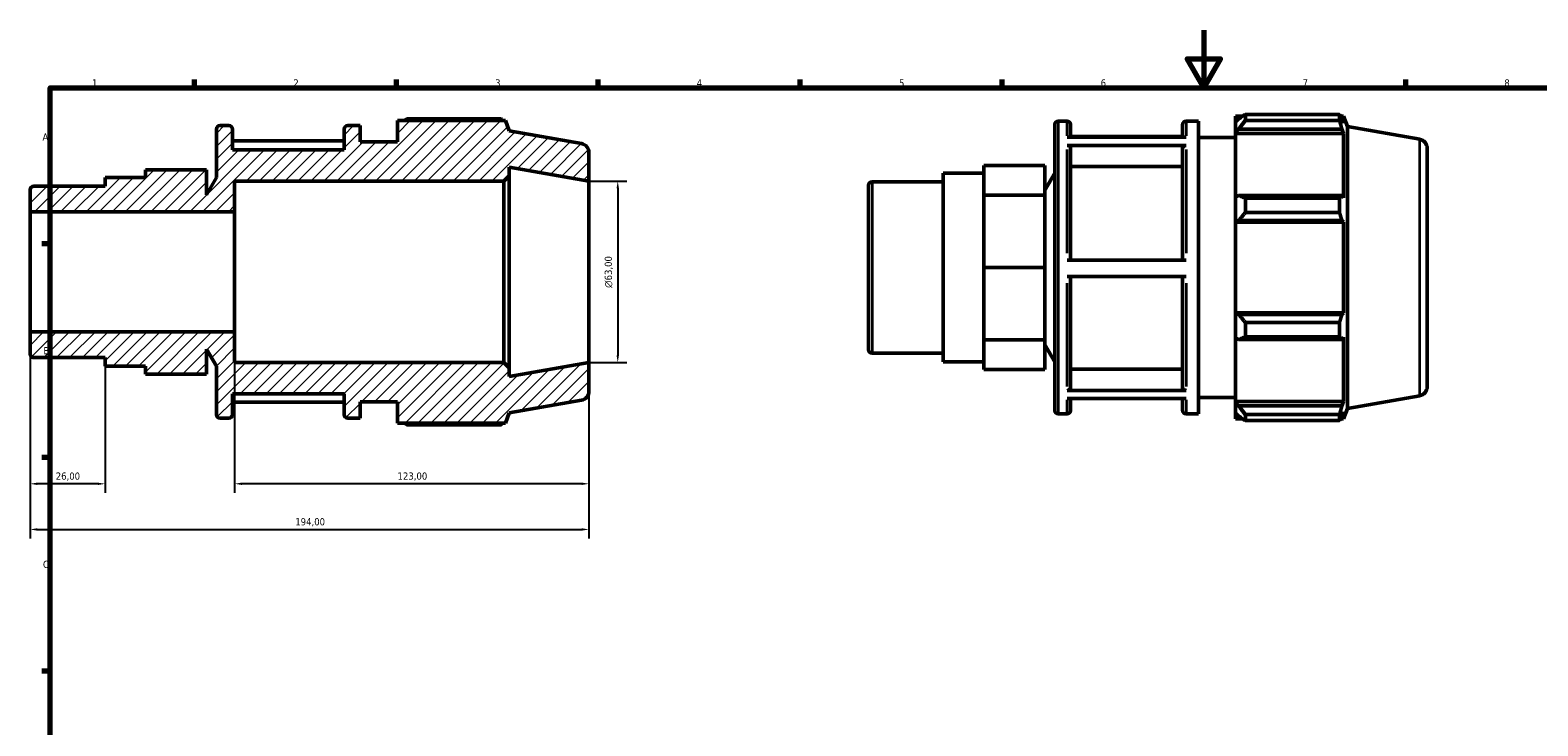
# Model space of a CAD drawing. Header units: millimetres. Extents: x 0 to 931, y 0 to 661.
# Tile 3 of 5: x 13 to 536, y 352 to 594. Entities that reach past the tile are written whole.
import ezdxf

# ---------------------------------------------------------------- set-up
doc = ezdxf.new("R2010")
doc.units = ezdxf.units.MM
for name, color, linetype, lineweight in [('Border (ISO)', 7, 'Continuous', 70), ('Dimension (ISO)', 7, 'Continuous', 25), ('Hatch (ISO)', 7, 'Continuous', 18), ('Visible (ISO)', 7, 'Continuous', 50), ('Visible Narrow (ISO)', 7, 'Continuous', 35)]:
    doc.layers.add(name, color=color, linetype=linetype, lineweight=lineweight)
doc.styles.add('Note Text (ISO)', font='tahoma.ttf')
doc.dimstyles.new('Default (ISO)', dxfattribs={"dimtxt": 2.5, "dimasz": 2.5, "dimexe": 3.175, "dimexo": 0, "dimgap": 0.762, "dimtad": 1, "dimrnd": 1e-08, "dimzin": 0, "dimtxsty": 'Note Text (ISO)', "dimcen": 0.09, "dimdle": 10, "dimclrd": 256, "dimclre": 256, "dimclrt": 232, "dimazin": 0, "dimtfac": 1.40208, "dimtmove": 0, "dimatfit": 3, "dimfxl": 1, "dimtolj": 1, "dimtzin": 0, "dimlwd": -1, "dimlwe": -1, "dimarcsym": 0})

# ---------------------------------------------------------------- blocks, each defined once
blk = doc.blocks.new('Borders Default Border')
at = {"layer": 'Border (ISO)'}
for p, q in [((70.08, 574), (70.08, 576.9)), ((140.17, 574), (140.17, 576.9)), ((210.25, 574), (210.25, 576.9)), ((280.33, 574), (280.33, 576.9)), ((350.42, 574), (350.42, 576.9)), ((490.58, 574), (490.58, 576.9)), ((20, 519.75), (17.1, 519.75)), ((20, 445.5), (17.1, 445.5)), ((20, 371.25), (17.1, 371.25))]:
    blk.add_line(p, q, dxfattribs=at)
at = {"layer": 'Border (ISO)', "flags": 128}
for points in [[(420.5, 594), (420.5, 574), (414.73, 584), (426.27, 584), (420.5, 574)], [(20, 20), (20, 574), (821, 574), (821, 20), (20, 20)]]:
    blk.add_lwpolyline(points, dxfattribs=at)
at = {"layer": 'Border (ISO)', "color": 232, "true_color": 0xca0064, "char_height": 2.5, "attachment_point": 7, "style": 'Note Text (ISO)'}
for s, insert in [('1', (34.48, 574.4)), ('2', (104.37, 574.4)), ('3', (174.43, 574.35)), ('4', (244.42, 574.4)), ('5', (314.64, 574.35)), ('6', (384.66, 574.35)), ('7', (454.77, 574.4)), ('8', (524.81, 574.34)), ('A', (17.29, 555.62)), ('B', (17.59, 481.37)), ('C', (17.43, 407.08))]:
    blk.add_mtext(s, dxfattribs=dict(at, insert=insert))
blk = doc.blocks.new('*D7')
at = {"layer": 'Defpoints', "color": 0, "transparency": 16777216}
for p in [(207, 541.5), (207, 478.5), (217, 478.5)]:
    blk.add_point(p, dxfattribs=at)
at = {"layer": 'Dimension (ISO)', "transparency": 16777216}
for p, q in [((207, 541.5), (220.18, 541.5)), ((217, 539), (217, 481)), ((207, 478.5), (220.18, 478.5))]:
    blk.add_line(p, q, dxfattribs=at)
for points in [[(216.58, 539), (217.42, 539), (217, 541.5)], [(216.58, 481), (217.42, 481), (217, 478.5)]]:
    blk.add_solid(points, dxfattribs=at)
at = {"layer": 'Dimension (ISO)', "color": 232, "true_color": 0xca0064, "transparency": 16777216, "insert": (212.48, 504.44), "char_height": 2.5, "attachment_point": 1, "rotation": 90, "style": 'Note Text (ISO)'}
blk.add_mtext('\\A1;\\fAIGDT|b0|i0;\\H2.5000;\\ln\\fTahoma|b0|i0;\\H2.5000;63,00', dxfattribs=at)
blk = doc.blocks.new('*D8')
at = {"layer": 'Defpoints', "color": 0, "transparency": 16777216}
for p in [(84, 489.14), (207, 478.5), (84, 436.37)]:
    blk.add_point(p, dxfattribs=at)
at = {"layer": 'Dimension (ISO)', "transparency": 16777216}
for p, q in [((84, 489.14), (84, 433.19)), ((207, 478.5), (207, 433.19)), ((204.5, 436.37), (86.5, 436.37))]:
    blk.add_line(p, q, dxfattribs=at)
for points in [[(86.5, 436.78), (86.5, 435.95), (84, 436.37)], [(204.5, 436.78), (204.5, 435.95), (207, 436.37)]]:
    blk.add_solid(points, dxfattribs=at)
at = {"layer": 'Dimension (ISO)', "color": 232, "true_color": 0xca0064, "transparency": 16777216, "insert": (140.55, 440.3), "char_height": 2.5, "attachment_point": 1, "style": 'Note Text (ISO)'}
blk.add_mtext('\\A1;123,00', dxfattribs=at)
blk = doc.blocks.new('*D9')
at = {"layer": 'Defpoints', "color": 0, "transparency": 16777216}
for p in [(13, 489.14), (39, 477.21), (13, 436.36)]:
    blk.add_point(p, dxfattribs=at)
at = {"layer": 'Dimension (ISO)', "transparency": 16777216}
for p, q in [((13, 489.14), (13, 433.18)), ((39, 477.21), (39, 433.18)), ((36.5, 436.36), (15.5, 436.36))]:
    blk.add_line(p, q, dxfattribs=at)
for points in [[(15.5, 436.77), (15.5, 435.94), (13, 436.36)], [(36.5, 436.77), (36.5, 435.94), (39, 436.36)]]:
    blk.add_solid(points, dxfattribs=at)
at = {"layer": 'Dimension (ISO)', "color": 232, "true_color": 0xca0064, "transparency": 16777216, "insert": (21.89, 440.29), "char_height": 2.5, "attachment_point": 1, "style": 'Note Text (ISO)'}
blk.add_mtext('\\A1;26,00', dxfattribs=at)
blk = doc.blocks.new('*D10')
at = {"layer": 'Defpoints', "color": 0, "transparency": 16777216}
for p in [(13, 489.14), (207, 478.5), (207, 420.5)]:
    blk.add_point(p, dxfattribs=at)
at = {"layer": 'Dimension (ISO)', "transparency": 16777216}
for p, q in [((13, 489.14), (13, 417.32)), ((207, 478.5), (207, 417.32)), ((15.5, 420.5), (204.5, 420.5))]:
    blk.add_line(p, q, dxfattribs=at)
for points in [[(15.5, 420.92), (15.5, 420.08), (13, 420.5)], [(204.5, 420.92), (204.5, 420.08), (207, 420.5)]]:
    blk.add_solid(points, dxfattribs=at)
at = {"layer": 'Dimension (ISO)', "color": 232, "true_color": 0xca0064, "transparency": 16777216, "insert": (105.05, 424.43), "char_height": 2.5, "attachment_point": 1, "style": 'Note Text (ISO)'}
blk.add_mtext('\\A1;194,00', dxfattribs=at)

msp = doc.modelspace()

# ---------------------------------------------------------------- hatches: boundary and pattern name
at = {"layer": 'Hatch (ISO)'}
h = msp.add_hatch(dxfattribs=at)
h.set_pattern_fill('ANSI31', color=256, scale=25.4, style=0)
h.set_pattern_definition([(45, (0, 0), (-2.245064, 2.245064), [])])
edge = h.paths.add_edge_path()
edge.add_ellipse((203.85, 468.543), major_axis=(0.547, -3.102), ratio=1, start_angle=0, end_angle=80)
edge.add_line((207, 468.543), (207, 478.5))
edge.add_line((207, 478.5), (179.286, 473.613))
edge.add_line((179.286, 473.613), (179.286, 476.61))
edge.add_line((179.286, 476.61), (177.396, 478.5))
edge.add_line((177.396, 478.5), (84, 478.5))
edge.add_line((84, 478.5), (84, 489.135))
edge.add_line((84, 489.135), (13, 489.135))
edge.add_line((13, 489.135), (13, 481.453))
edge.add_ellipse((14.26, 481.453), major_axis=(-1.26, 0), ratio=1, start_angle=0, end_angle=90)
edge.add_line((14.26, 480.193), (39, 480.193))
edge.add_line((39, 480.193), (39, 477.212))
edge.add_line((39, 477.212), (53.09, 477.212))
edge.add_line((53.09, 477.212), (53.09, 474.511))
edge.add_line((53.09, 474.511), (74.225, 474.511))
edge.add_line((74.225, 474.511), (74.225, 483.174))
edge.add_line((74.225, 483.174), (77.667, 477.212))
edge.add_line((77.667, 477.212), (77.667, 460.41))
edge.add_ellipse((78.927, 460.41), major_axis=(-1.26, 0), ratio=1, start_angle=0, end_angle=90)
edge.add_line((78.927, 459.15), (81.95, 459.15))
edge.add_ellipse((81.95, 460.41), major_axis=(0, -1.26), ratio=1, start_angle=0, end_angle=90)
edge.add_line((83.21, 460.41), (83.21, 467.625))
edge.add_line((83.21, 467.625), (122.01, 467.625))
edge.add_line((122.01, 467.625), (122.01, 460.41))
edge.add_ellipse((123.27, 460.41), major_axis=(-1.26, 0), ratio=1, start_angle=0, end_angle=90)
edge.add_line((123.27, 459.15), (127.552, 459.15))
edge.add_line((127.552, 459.15), (127.552, 464.8))
edge.add_line((127.552, 464.8), (140.486, 464.8))
edge.add_line((140.486, 464.8), (140.486, 457.455))
edge.add_line((140.486, 457.455), (177.991, 457.455))
edge.add_line((177.991, 457.455), (179.286, 461.013))
edge.add_line((179.286, 461.013), (204.397, 465.441))
edge = h.paths.add_edge_path()
edge.add_ellipse((203.85, 551.457), major_axis=(3.15, 0), ratio=1, start_angle=0, end_angle=80)
edge.add_line((204.397, 554.559), (179.286, 558.987))
edge.add_line((179.286, 558.987), (177.991, 562.545))
edge.add_line((177.991, 562.545), (140.486, 562.545))
edge.add_line((140.486, 562.545), (140.486, 555.2))
edge.add_line((140.486, 555.2), (127.552, 555.2))
edge.add_line((127.552, 555.2), (127.552, 560.85))
edge.add_line((127.552, 560.85), (123.27, 560.85))
edge.add_ellipse((123.27, 559.59), major_axis=(0, 1.26), ratio=1, start_angle=0, end_angle=90)
edge.add_line((122.01, 559.59), (122.01, 552.375))
edge.add_line((122.01, 552.375), (83.21, 552.375))
edge.add_line((83.21, 552.375), (83.21, 559.59))
edge.add_ellipse((81.95, 559.59), major_axis=(1.26, 0), ratio=1, start_angle=0, end_angle=90)
edge.add_line((81.95, 560.85), (78.927, 560.85))
edge.add_ellipse((78.927, 559.59), major_axis=(0, 1.26), ratio=1, start_angle=0, end_angle=90)
edge.add_line((77.667, 559.59), (77.667, 542.788))
edge.add_line((77.667, 542.788), (74.225, 536.826))
edge.add_line((74.225, 536.826), (74.225, 545.489))
edge.add_line((74.225, 545.489), (53.09, 545.489))
edge.add_line((53.09, 545.489), (53.09, 542.788))
edge.add_line((53.09, 542.788), (39, 542.788))
edge.add_line((39, 542.788), (39, 539.807))
edge.add_line((39, 539.807), (14.26, 539.807))
edge.add_ellipse((14.26, 538.547), major_axis=(0, 1.26), ratio=1, start_angle=0, end_angle=90)
edge.add_line((13, 538.547), (13, 530.865))
edge.add_line((13, 530.865), (84, 530.865))
edge.add_line((84, 530.865), (84, 541.5))
edge.add_line((84, 541.5), (177.396, 541.5))
edge.add_line((177.396, 541.5), (179.286, 543.39))
edge.add_line((179.286, 543.39), (179.286, 546.387))
edge.add_line((179.286, 546.387), (207, 541.5))
edge.add_line((207, 541.5), (207, 551.457))

# ---------------------------------------------------------------- linework, layer by layer
at = {"layer": 'Visible (ISO)'}
for p, q in [((81.95, 560.85), (78.927, 560.85)), ((127.552, 560.85), (123.27, 560.85)), ((127.552, 555.2), (127.552, 560.85)), ((177.991, 562.545), (140.486, 562.545)), ((140.486, 562.545), (140.486, 555.2)), ((176.551, 563.162), (143.876, 563.162)), ((179.286, 558.987), (177.991, 562.545)), ((368.698, 461.93), (368.698, 561.11)), ((369.958, 562.37), (372.981, 562.37)), ((374.241, 561.11), (374.241, 556.781)), ((413.041, 556.781), (413.041, 561.11)), ((414.301, 562.37), (418.584, 562.37)), ((418.584, 460.67), (418.584, 562.37)), ((431.517, 564.065), (431.517, 562.172)), ((431.517, 564.065), (433.922, 564.065)), ((432.647, 563.249), (431.517, 562.172)), ((431.517, 558.629), (431.517, 562.172)), ((434.907, 564.682), (434.907, 562.639)), ((434.907, 564.682), (467.582, 564.682)), ((467.582, 562.639), (434.907, 562.639)), ((467.582, 562.639), (467.582, 564.682)), ((467.941, 564.065), (469.022, 564.065)), ((469.022, 561.633), (468.405, 563.249)), ((470.317, 560.507), (469.022, 564.065)), ((469.022, 561.633), (469.022, 564.065)), ((470.317, 462.533), (470.317, 560.507)), ((495.428, 556.079), (470.317, 560.507)), ((77.667, 559.59), (77.667, 542.788)), ((83.21, 552.375), (83.21, 559.59)), ((122.01, 555.501), (83.21, 555.501)), ((122.01, 559.59), (122.01, 552.375)), ((140.486, 555.2), (127.552, 555.2)), ((204.397, 554.559), (179.286, 558.987)), ((372.981, 556.781), (414.301, 556.781)), ((413.041, 557.021), (374.241, 557.021)), ((418.584, 556.72), (431.517, 556.72)), ((431.517, 558.629), (432.647, 559.631)), ((431.517, 558.128), (431.517, 558.629)), ((431.517, 558.128), (431.517, 536.043)), ((431.517, 558.128), (469.022, 558.128)), ((432.647, 559.631), (468.405, 559.631)), ((468.405, 559.631), (469.022, 558.128)), ((469.022, 535.782), (469.022, 558.128)), ((122.01, 552.375), (83.21, 552.375)), ((207, 541.5), (207, 551.457)), ((414.301, 553.93), (372.981, 553.93)), ((374.241, 552.837), (374.241, 514.079)), ((413.041, 514.079), (413.041, 552.837)), ((498.031, 552.977), (498.031, 470.063)), ((74.225, 545.489), (53.09, 545.489)), ((53.09, 545.489), (53.09, 542.788)), ((74.225, 536.826), (74.225, 545.489)), ((179.286, 543.39), (179.286, 546.387)), ((179.286, 546.387), (207, 541.5)), ((344.121, 541.812), (344.121, 547.009)), ((365.256, 547.009), (344.121, 547.009)), ((365.256, 536.614), (365.256, 547.009)), ((413.041, 546.574), (374.241, 546.574)), ((39, 539.807), (14.26, 539.807)), ((53.09, 542.788), (39, 542.788)), ((39, 542.788), (39, 539.807)), ((77.667, 542.788), (74.225, 536.826)), ((84, 530.865), (84, 541.5)), ((84, 541.5), (177.396, 541.5)), ((177.396, 541.5), (179.286, 543.39)), ((177.396, 541.5), (177.396, 478.5)), ((179.286, 476.61), (179.286, 543.39)), ((207, 478.5), (207, 541.5)), ((304.031, 482.973), (304.031, 540.067)), ((305.291, 541.327), (330.031, 541.327)), ((330.031, 478.732), (330.031, 544.307)), ((330.031, 544.307), (344.121, 544.307)), ((344.121, 536.614), (344.121, 541.812)), ((365.256, 538.346), (368.698, 544.307)), ((13, 538.547), (13, 530.865)), ((344.121, 524.067), (344.121, 536.614)), ((365.256, 536.614), (344.121, 536.614)), ((365.256, 511.52), (365.256, 536.614)), ((432.647, 536.565), (431.517, 536.043)), ((431.517, 527.49), (431.517, 536.043)), ((468.405, 536.565), (432.647, 536.565)), ((434.907, 535.583), (434.907, 530.651)), ((434.907, 535.583), (467.582, 535.583)), ((467.582, 530.651), (467.582, 535.583)), ((469.022, 535.782), (468.405, 536.565)), ((13, 530.865), (84, 530.865)), ((13, 489.135), (13, 530.865)), ((84, 489.135), (84, 530.865)), ((467.582, 530.651), (434.907, 530.651)), ((344.121, 511.52), (344.121, 524.067)), ((431.517, 527.49), (432.647, 527.83)), ((431.517, 527.32), (431.517, 527.49)), ((431.517, 527.32), (431.517, 495.719)), ((431.517, 527.32), (469.022, 527.32)), ((432.647, 527.83), (468.405, 527.83)), ((468.405, 527.83), (469.022, 527.32)), ((469.022, 495.719), (469.022, 527.32)), ((372.981, 514.079), (414.301, 514.079)), ((365.256, 511.52), (344.121, 511.52)), ((344.121, 498.972), (344.121, 511.52)), ((365.256, 486.425), (365.256, 511.52)), ((414.301, 508.429), (372.981, 508.429)), ((374.241, 508.429), (374.241, 469.91)), ((413.041, 469.91), (413.041, 508.429)), ((344.121, 486.425), (344.121, 498.972)), ((431.517, 495.549), (431.517, 495.719)), ((431.517, 495.719), (469.022, 495.719)), ((431.517, 486.996), (431.517, 495.549)), ((432.647, 495.21), (431.517, 495.549)), ((468.405, 495.21), (432.647, 495.21)), ((434.907, 492.389), (434.907, 487.456)), ((434.907, 492.389), (467.582, 492.389)), ((467.582, 487.456), (467.582, 492.389)), ((469.022, 495.719), (468.405, 495.21)), ((84, 489.135), (13, 489.135)), ((13, 489.135), (13, 481.453)), ((84, 478.5), (84, 489.135)), ((431.517, 486.996), (432.647, 486.475)), ((431.517, 486.996), (431.517, 464.912)), ((467.582, 487.456), (434.907, 487.456)), ((468.405, 486.475), (469.022, 487.257)), ((469.022, 464.912), (469.022, 487.257)), ((74.225, 474.511), (74.225, 483.174)), ((74.225, 483.174), (77.667, 477.212)), ((305.291, 481.713), (330.031, 481.713)), ((365.256, 486.425), (344.121, 486.425)), ((344.121, 481.228), (344.121, 486.425)), ((365.256, 476.031), (365.256, 486.425)), ((365.256, 484.693), (368.698, 478.732)), ((432.647, 486.475), (468.405, 486.475)), ((14.26, 480.193), (39, 480.193)), ((39, 480.193), (39, 477.212)), ((39, 477.212), (53.09, 477.212)), ((53.09, 477.212), (53.09, 474.511)), ((77.667, 477.212), (77.667, 460.41)), ((177.396, 478.5), (84, 478.5)), ((179.286, 476.61), (177.396, 478.5)), ((207, 478.5), (179.286, 473.613)), ((179.286, 473.613), (179.286, 476.61)), ((207, 468.543), (207, 478.5)), ((330.031, 478.732), (344.121, 478.732)), ((344.121, 476.031), (344.121, 481.228)), ((74.225, 474.511), (53.09, 474.511)), ((365.256, 476.031), (344.121, 476.031)), ((374.241, 476.168), (413.041, 476.168)), ((83.21, 460.41), (83.21, 467.625)), ((83.21, 467.625), (122.01, 467.625)), ((122.01, 467.625), (122.01, 460.41)), ((372.981, 468.818), (414.301, 468.818)), ((414.301, 466.018), (372.981, 466.018)), ((374.241, 466.018), (374.241, 461.93)), ((413.041, 461.93), (413.041, 466.018)), ((418.584, 466.32), (431.517, 466.32)), ((495.428, 466.961), (470.317, 462.533)), ((83.21, 464.739), (122.01, 464.739)), ((127.552, 459.15), (127.552, 464.8)), ((127.552, 464.8), (140.486, 464.8)), ((140.486, 464.8), (140.486, 457.455)), ((177.991, 457.455), (179.286, 461.013)), ((179.286, 461.013), (204.397, 465.441)), ((369.958, 460.67), (372.981, 460.67)), ((414.301, 460.67), (418.584, 460.67)), ((431.517, 464.411), (431.517, 464.912)), ((431.517, 464.912), (469.022, 464.912)), ((431.517, 460.868), (431.517, 464.411)), ((432.647, 463.408), (431.517, 464.411)), ((431.517, 460.868), (432.647, 459.79)), ((431.517, 460.868), (431.517, 458.975)), ((468.405, 463.408), (432.647, 463.408)), ((469.022, 464.912), (468.405, 463.408)), ((468.405, 459.79), (469.022, 461.407)), ((470.317, 462.533), (469.022, 458.975)), ((469.022, 458.975), (469.022, 461.407)), ((78.927, 459.15), (81.95, 459.15)), ((123.27, 459.15), (127.552, 459.15)), ((140.486, 457.455), (177.991, 457.455)), ((143.876, 456.838), (176.551, 456.838)), ((431.517, 458.975), (433.922, 458.975)), ((434.907, 460.4), (434.907, 458.357)), ((434.907, 460.4), (467.582, 460.4)), ((467.582, 458.357), (434.907, 458.357)), ((467.582, 458.357), (467.582, 460.4)), ((467.941, 458.975), (469.022, 458.975))]:
    msp.add_line(p, q, dxfattribs=at)
for centre, radius, start, end in [((78.927, 559.59), 1.26, 90, 180), ((81.95, 559.59), 1.26, 0, 90), ((123.27, 559.59), 1.26, 90, 180), ((369.958, 561.11), 1.26, 90, 180), ((372.981, 561.11), 1.26, 0, 90), ((414.301, 561.11), 1.26, 90, 180), ((494.881, 552.977), 3.15, 0, 80), ((203.85, 551.457), 3.15, 0, 80), ((14.26, 538.547), 1.26, 90, 180), ((305.291, 540.067), 1.26, 90, 180), ((305.291, 482.973), 1.26, 180, 270), ((14.26, 481.453), 1.26, 180, 270), ((203.85, 468.543), 3.15, 280, 0), ((494.881, 470.063), 3.15, 280, 0), ((369.958, 461.93), 1.26, 180, 270), ((372.981, 461.93), 1.26, 270, 0), ((414.301, 461.93), 1.26, 180, 270), ((78.927, 460.41), 1.26, 180, 270), ((81.95, 460.41), 1.26, 270, 0), ((123.27, 460.41), 1.26, 180, 270)]:
    msp.add_arc(centre, radius, start, end, dxfattribs=at)
for points, weights in [([(142.891, 562.545), (143.375, 562.851), (143.876, 563.162)], [1.00924202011, 1.01084145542, 1.01229342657]), ([(176.91, 562.545), (176.733, 562.851), (176.551, 563.162)], [1.00114236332, 1.00064514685, 1]), ([(434.907, 564.682), (433.732, 563.951), (432.647, 563.249)], [1.01229342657, 1.00889175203, 1.00468069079]), ([(432.647, 559.631), (433.732, 561.105), (434.907, 562.639)], [1.00468069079, 1.00889175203, 1.01229342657]), ([(467.582, 564.682), (468.01, 563.951), (468.405, 563.249)], [1, 1.00151568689, 1.00221486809]), ([(468.405, 559.631), (468.01, 561.105), (467.582, 562.639)], [1.00221486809, 1.00151568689, 1]), ([(434.907, 535.583), (433.732, 536.084), (432.647, 536.565)], [1.01229342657, 1.00889175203, 1.00468069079]), ([(467.582, 535.583), (468.01, 536.084), (468.405, 536.565)], [1, 1.00151568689, 1.00221486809]), ([(432.647, 527.83), (433.732, 529.212), (434.907, 530.651)], [1.00468069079, 1.00889175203, 1.01229342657]), ([(468.405, 527.83), (468.01, 529.212), (467.582, 530.651)], [1.00221486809, 1.00151568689, 1]), ([(434.907, 492.389), (433.732, 493.828), (432.647, 495.21)], [1.01229342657, 1.00889175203, 1.00468069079]), ([(467.582, 492.389), (468.01, 493.828), (468.405, 495.21)], [1, 1.00151568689, 1.00221486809]), ([(432.647, 486.475), (433.732, 486.955), (434.907, 487.456)], [1.00468069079, 1.00889175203, 1.01229342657]), ([(468.405, 486.475), (468.01, 486.955), (467.582, 487.456)], [1.00221486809, 1.00151568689, 1]), ([(434.907, 460.4), (433.732, 461.935), (432.647, 463.408)], [1.01229342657, 1.00889175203, 1.00468069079]), ([(467.582, 460.4), (468.01, 461.935), (468.405, 463.408)], [1, 1.00151568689, 1.00221486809]), ([(143.876, 456.838), (143.375, 457.149), (142.891, 457.455)], [1.01229342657, 1.01084145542, 1.00924202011]), ([(176.551, 456.838), (176.733, 457.149), (176.91, 457.455)], [1, 1.00064514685, 1.00114236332]), ([(432.647, 459.79), (433.732, 459.088), (434.907, 458.357)], [1.00468069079, 1.00889175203, 1.01229342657]), ([(468.405, 459.79), (468.01, 459.088), (467.582, 458.357)], [1.00221486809, 1.00151568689, 1])]:
    msp.add_rational_spline(points, weights, degree=2, dxfattribs=at)
for points, knots in [([(372.981, 553.93), (373.136, 553.93), (373.319, 553.899), (373.606, 553.796), (373.761, 553.706), (373.981, 553.515), (374.085, 553.38), (374.204, 553.131), (374.241, 552.972), (374.241, 552.837)], [0, 0, 0, 0, 0.04662232, 0.04662232, 0.09328877, 0.09328877, 0.14001009, 0.14001009, 0.18677926, 0.18677926, 0.18677926, 0.18677926]), ([(413.041, 552.837), (413.041, 552.972), (413.077, 553.131), (413.196, 553.38), (413.3, 553.515), (413.52, 553.706), (413.675, 553.796), (413.962, 553.899), (414.145, 553.93), (414.301, 553.93)], [0.56035354, 0.56035354, 0.56035354, 0.56035354, 0.60712271, 0.60712271, 0.65384404, 0.65384404, 0.70051049, 0.70051049, 0.74713281, 0.74713281, 0.74713281, 0.74713281]), ([(374.241, 469.91), (374.241, 469.775), (374.204, 469.617), (374.085, 469.367), (373.981, 469.233), (373.762, 469.042), (373.606, 468.952), (373.319, 468.849), (373.136, 468.818), (372.981, 468.818)], [0.56018019, 0.56018019, 0.56018019, 0.56018019, 0.60691189, 0.60691189, 0.65361082, 0.65361082, 0.70027219, 0.70027219, 0.74690333, 0.74690333, 0.74690333, 0.74690333]), ([(414.301, 468.818), (414.145, 468.818), (413.962, 468.849), (413.675, 468.952), (413.52, 469.042), (413.3, 469.233), (413.196, 469.367), (413.077, 469.617), (413.041, 469.775), (413.041, 469.91)], [0, 0, 0, 0, 0.04663114, 0.04663114, 0.09329251, 0.09329251, 0.13999145, 0.13999145, 0.18672314, 0.18672314, 0.18672314, 0.18672314])]:
    msp.add_open_spline(points, degree=3, knots=knots, dxfattribs=at)
at = {"layer": 'Visible Narrow (ISO)'}
for p, q in [((369.958, 561.744), (369.958, 461.296)), ((372.981, 557.317), (372.981, 562.356)), ((414.301, 562.356), (414.301, 557.317)), ((495.428, 467.509), (495.428, 555.53)), ((372.981, 516.452), (372.981, 552.571)), ((414.301, 552.571), (414.301, 516.452)), ((305.291, 540.96), (305.291, 482.08)), ((372.981, 470.156), (372.981, 506.058)), ((414.301, 506.058), (414.301, 470.156)), ((372.981, 460.683), (372.981, 465.505)), ((414.301, 465.505), (414.301, 460.683))]:
    msp.add_line(p, q, dxfattribs=at)

# ---------------------------------------------------------------- block references
msp.add_blockref('Borders Default Border', (0, 0))

# ---------------------------------------------------------------- dimensions: what is measured, and where the dimension line sits
at = {"layer": 'Dimension (ISO)'}
dim = msp.add_linear_dim(base=(217, 478.5), p1=(207, 541.5), p2=(207, 478.5), angle=90, text='\\fAIGDT|b0|i0;\\H2.5000;\\ln\\fTahoma|b0|i0;\\H2.5000;<>', dimstyle='Default (ISO)', override={"dimdec": 2, "dimtp": 0, "dimtm": 0, "dimtdec": 2, "dimtofl": 0, "dimatfit": 1}, dxfattribs=at)
dim.commit()
dim.dimension.update_dxf_attribs({"geometry": '*D7', "text_midpoint": (217, 510), "dimtype": 160})
for base, p1, p2, picture, middle in [((13, 436.355), (39, 477.212), (13, 489.135), '*D9', (26, 436.355)), ((207, 420.5), (13, 489.135), (207, 478.5), '*D10', (110, 420.5)), ((84, 436.366), (207, 478.5), (84, 489.135), '*D8', (145.5, 436.366))]:
    dim = msp.add_linear_dim(base=base, p1=p1, p2=p2, angle=180, dimstyle='Default (ISO)', override={"dimdec": 2, "dimtp": 0, "dimtm": 0, "dimtdec": 2, "dimtofl": 0, "dimatfit": 1}, dxfattribs=at)
    dim.commit()
    dim.dimension.update_dxf_attribs({"geometry": picture, "text_midpoint": middle, "dimtype": 160})

doc.saveas('drawing.dxf')
